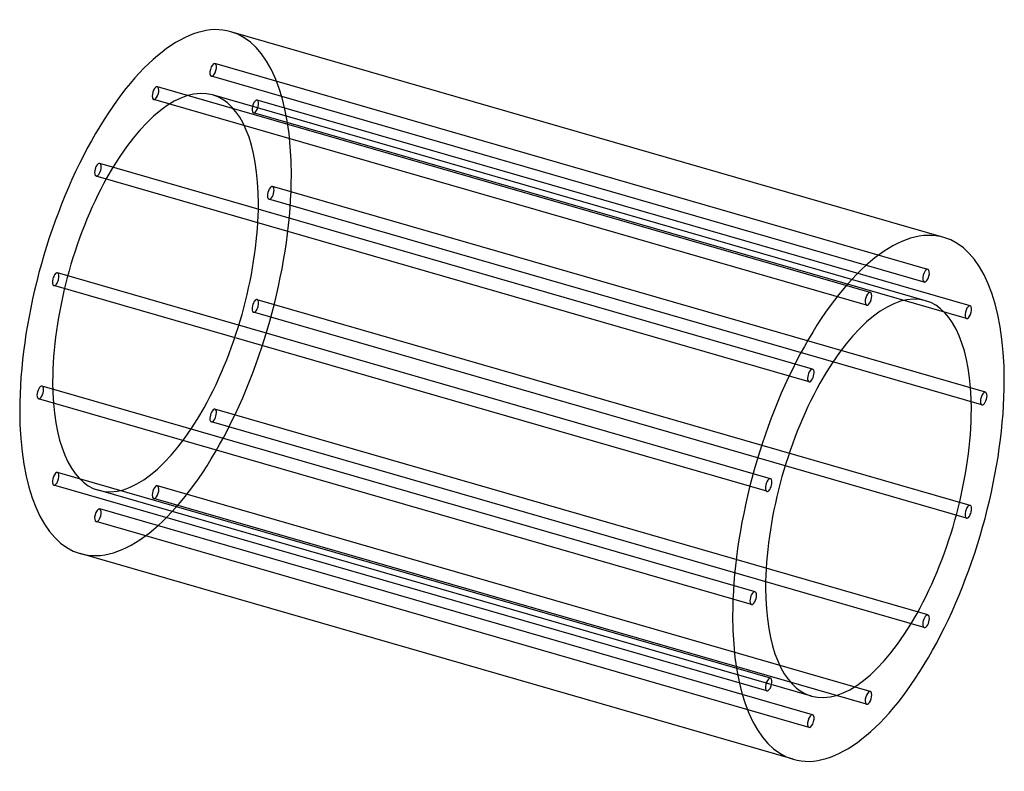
# Model space of a CAD drawing. Header units: millimetres. Extents: x -598 to 598, y -457 to 457.
import ezdxf

# ---------------------------------------------------------------- set-up
doc = ezdxf.new("R2010")
doc.units = ezdxf.units.MM
doc.layers.add('HIDDEN', color=7, linetype='Continuous')
doc.layers.add('THICK', color=7, linetype='Continuous')

msp = doc.modelspace()

# ---------------------------------------------------------------- linework, layer by layer
at = {"layer": 'HIDDEN'}
for p, q in [((505.2, 153.3), (-360.8, 403.3)), ((500.8, 137.9), (-365.2, 387.9)), ((435.2, 125.2), (-430.8, 375.2)), ((430.8, 109.8), (-435.2, 359.8)), ((502.4, 115.2), (-363.7, 365.2)), ((556.5, 108.9), (-309.6, 358.9)), ((552, 93.6), (-314, 343.6)), ((365.2, 32.1), (-500.8, 282.1)), ((360.8, 16.7), (-505.2, 266.7)), ((575.2, 3.9), (-290.8, 253.9)), ((570.8, -11.4), (-295.2, 238.6)), ((314, -101.1), (-552, 148.9)), ((309.6, -116.4), (-556.5, 133.6)), ((556.5, -133.6), (-309.6, 116.4)), ((552, -148.9), (-314, 101.1)), ((295.2, -238.6), (-570.8, 11.4)), ((290.8, -253.9), (-575.2, -3.9)), ((505.2, -266.7), (-360.8, -16.7)), ((500.8, -282.1), (-365.2, -32.1)), ((314, -343.6), (-552, -93.6)), ((309.6, -358.9), (-556.5, -108.9)), ((363.7, -365.2), (-502.4, -115.2)), ((435.2, -359.8), (-430.8, -109.8)), ((430.8, -375.2), (-435.2, -125.2)), ((365.2, -387.9), (-500.8, -137.9)), ((360.8, -403.3), (-505.2, -153.3))]:
    msp.add_line(p, q, dxfattribs=at)
for centre, major_axis, start_param, end_param in [((-433, 125), (91.5, 317.1), -0.982794, 0), ((-363, 395.6), (-2.22, -7.69), -3.077189, -0.000096), ((-363, 395.6), (-2.22, -7.69), 0.064404, 3.141497), ((-363, 395.6), (-2.22, -7.69), 3.141497, 3.205996), ((-363, 395.6), (-2.22, -7.69), -0.000096, 0.064404), ((-433, 125), (-69.3, -240.2), -3.141592, -0.982794), ((-433, 367.5), (-2.22, -7.69), -2.55359, 0.000007), ((-433, 367.5), (-2.22, -7.69), -3.141586, -2.55359), ((-433, 367.5), (-2.22, -7.69), 0.588003, 3.141599), ((-433, 367.5), (-2.22, -7.69), 0.000007, 0.588003), ((-433, 125), (-69.3, -240.2), 2.158799, 3.141593), ((-311.8, 351.2), (-2.22, -7.69), -3.141501, -0.459195), ((-311.8, 351.2), (-2.22, -7.69), 2.682398, 3.141684), ((-311.8, 351.2), (-2.22, -7.69), 0.000091, 2.682398), ((-311.8, 351.2), (-2.22, -7.69), -0.459195, 0.000091), ((-503, 274.4), (-2.22, -7.69), -2.029991, -0.000037), ((-503, 274.4), (-2.22, -7.69), 3.141556, 4.253194), ((-503, 274.4), (-2.22, -7.69), 1.111601, 3.141556), ((-433, 125), (91.5, 317.1), -3.141592, -0.982794), ((-503, 274.4), (-2.22, -7.69), -0.000037, 1.111601), ((-293, 246.2), (-2.22, -7.69), -3.141586, -0.982794), ((-293, 246.2), (-2.22, -7.69), 2.158799, 3.141599), ((-293, 246.2), (-2.22, -7.69), -0.982794, 0.000007), ((-293, 246.2), (-2.22, -7.69), 0.000007, 2.158799), ((-433, 125), (-69.3, -240.2), 0, 2.158799), ((-554.3, 141.2), (-2.22, -7.69), -3.141582, -1.506392), ((-554.3, 141.2), (-2.22, -7.69), 1.6352, 3.141604), ((-554.3, 141.2), (-2.22, -7.69), -1.506392, 0.000011), ((-554.3, 141.2), (-2.22, -7.69), 0.000011, 1.6352), ((-311.8, 108.8), (-2.22, -7.69), -1.506392, 0.000011), ((-311.8, 108.8), (-2.22, -7.69), -3.141582, -1.506392), ((-311.8, 108.8), (-2.22, -7.69), 0.000011, 1.6352), ((-311.8, 108.8), (-2.22, -7.69), 1.6352, 3.141604), ((-433, 125), (-69.3, -240.2), -0.982794, 0), ((-573, 3.8), (-2.22, -7.69), -3.141586, -0.982794), ((-573, 3.8), (-2.22, -7.69), -0.982794, 0.000007), ((-573, 3.8), (-2.22, -7.69), 0.000007, 2.158799), ((-573, 3.8), (-2.22, -7.69), 2.158799, 3.141599), ((-363, -24.4), (-2.22, -7.69), -2.029991, -0.000037), ((-363, -24.4), (-2.22, -7.69), 3.141556, 4.253194), ((-363, -24.4), (-2.22, -7.69), 1.111601, 3.141556), ((-363, -24.4), (-2.22, -7.69), -0.000037, 1.111601), ((-554.3, -101.2), (-2.22, -7.69), -3.141501, -0.459195), ((-554.3, -101.2), (-2.22, -7.69), 0.000091, 2.682398), ((-554.3, -101.2), (-2.22, -7.69), 2.682398, 3.141684), ((-554.3, -101.2), (-2.22, -7.69), -0.459195, 0.000091), ((-433, -117.5), (-2.22, -7.69), -2.55359, 0.000007), ((-433, -117.5), (-2.22, -7.69), -3.141586, -2.55359), ((-433, -117.5), (-2.22, -7.69), 0.588003, 3.141599), ((-433, -117.5), (-2.22, -7.69), 0.000007, 0.588003), ((-503, -145.6), (-2.22, -7.69), -3.077189, -0.000096), ((-503, -145.6), (-2.22, -7.69), 0.064404, 3.141497), ((-503, -145.6), (-2.22, -7.69), 3.141497, 3.205996), ((-503, -145.6), (-2.22, -7.69), -0.000096, 0.064404)]:
    msp.add_ellipse(centre, major_axis=major_axis, ratio=0.433013, start_param=start_param, end_param=end_param, dxfattribs=at)
at = {"layer": 'THICK'}
for p, q in [((524.5, 192.1), (-341.5, 442.1)), ((341.5, -442.1), (-524.5, -192.1))]:
    msp.add_line(p, q, dxfattribs=at)
for centre, major_axis, start_param, end_param in [((-433, 125), (91.5, 317.1), 0, 2.158799), ((433, -125), (-91.5, -317.1), -3.141592, -0.982794), ((433, -125), (-91.5, -317.1), 2.158799, 3.141593), ((503, 145.6), (2.22, 7.69), 0.064404, 3.141497), ((503, 145.6), (2.22, 7.69), -3.077189, -0.000096), ((503, 145.6), (2.22, 7.69), -0.000096, 0.064404), ((503, 145.6), (2.22, 7.69), 3.141497, 3.205996), ((433, -125), (69.3, 240.2), 0, 2.158799), ((433, 117.5), (2.22, 7.69), 0.588003, 3.141599), ((433, 117.5), (2.22, 7.69), 0.000007, 0.588003), ((433, 117.5), (2.22, 7.69), -2.55359, 0.000007), ((433, 117.5), (2.22, 7.69), -3.141586, -2.55359), ((433, -125), (69.3, 240.2), -0.982794, 0), ((554.3, 101.2), (2.22, 7.69), 0.000091, 2.682398), ((554.3, 101.2), (2.22, 7.69), -3.141501, -0.459195), ((554.3, 101.2), (2.22, 7.69), -0.459195, 0.000091), ((554.3, 101.2), (2.22, 7.69), 2.682398, 3.141684), ((363, 24.4), (2.22, 7.69), 1.111601, 3.141556), ((363, 24.4), (2.22, 7.69), -0.000037, 1.111601), ((363, 24.4), (2.22, 7.69), -2.029991, -0.000037), ((433, -125), (-91.5, -317.1), 0, 2.158799), ((363, 24.4), (2.22, 7.69), 3.141556, 4.253194), ((573, -3.8), (2.22, 7.69), 0.000007, 2.158799), ((573, -3.8), (2.22, 7.69), -0.982794, 0.000007), ((573, -3.8), (2.22, 7.69), 2.158799, 3.141599), ((573, -3.8), (2.22, 7.69), -3.141586, -0.982794), ((-433, 125), (91.5, 317.1), 2.158799, 3.141593), ((433, -125), (69.3, 240.2), -3.141592, -0.982794), ((311.8, -108.8), (2.22, 7.69), 0.000011, 1.6352), ((311.8, -108.8), (2.22, 7.69), -1.506392, 0.000011), ((311.8, -108.8), (2.22, 7.69), 1.6352, 3.141604), ((311.8, -108.8), (2.22, 7.69), -3.141582, -1.506392), ((554.3, -141.2), (2.22, 7.69), 1.6352, 3.141604), ((554.3, -141.2), (2.22, 7.69), 0.000011, 1.6352), ((554.3, -141.2), (2.22, 7.69), -3.141582, -1.506392), ((554.3, -141.2), (2.22, 7.69), -1.506392, 0.000011), ((293, -246.2), (2.22, 7.69), 0.000007, 2.158799), ((293, -246.2), (2.22, 7.69), -0.982794, 0.000007), ((433, -125), (69.3, 240.2), 2.158799, 3.141593), ((293, -246.2), (2.22, 7.69), 2.158799, 3.141599), ((293, -246.2), (2.22, 7.69), -3.141586, -0.982794), ((433, -125), (-91.5, -317.1), -0.982794, 0), ((503, -274.4), (2.22, 7.69), 1.111601, 3.141556), ((503, -274.4), (2.22, 7.69), -0.000037, 1.111601), ((503, -274.4), (2.22, 7.69), -2.029991, -0.000037), ((503, -274.4), (2.22, 7.69), 3.141556, 4.253194), ((311.8, -351.2), (2.22, 7.69), 0.000091, 2.682398), ((311.8, -351.2), (2.22, 7.69), -3.141501, -0.459195), ((311.8, -351.2), (2.22, 7.69), -0.459195, 0.000091), ((311.8, -351.2), (2.22, 7.69), 2.682398, 3.141684), ((433, -367.5), (2.22, 7.69), 0.588003, 3.141599), ((433, -367.5), (2.22, 7.69), 0.000007, 0.588003), ((433, -367.5), (2.22, 7.69), -2.55359, 0.000007), ((433, -367.5), (2.22, 7.69), -3.141586, -2.55359), ((363, -395.6), (2.22, 7.69), 0.064404, 3.141497), ((363, -395.6), (2.22, 7.69), -3.077189, -0.000096), ((363, -395.6), (2.22, 7.69), -0.000096, 0.064404), ((363, -395.6), (2.22, 7.69), 3.141497, 3.205996)]:
    msp.add_ellipse(centre, major_axis=major_axis, ratio=0.433013, start_param=start_param, end_param=end_param, dxfattribs=at)

doc.saveas('drawing.dxf')
